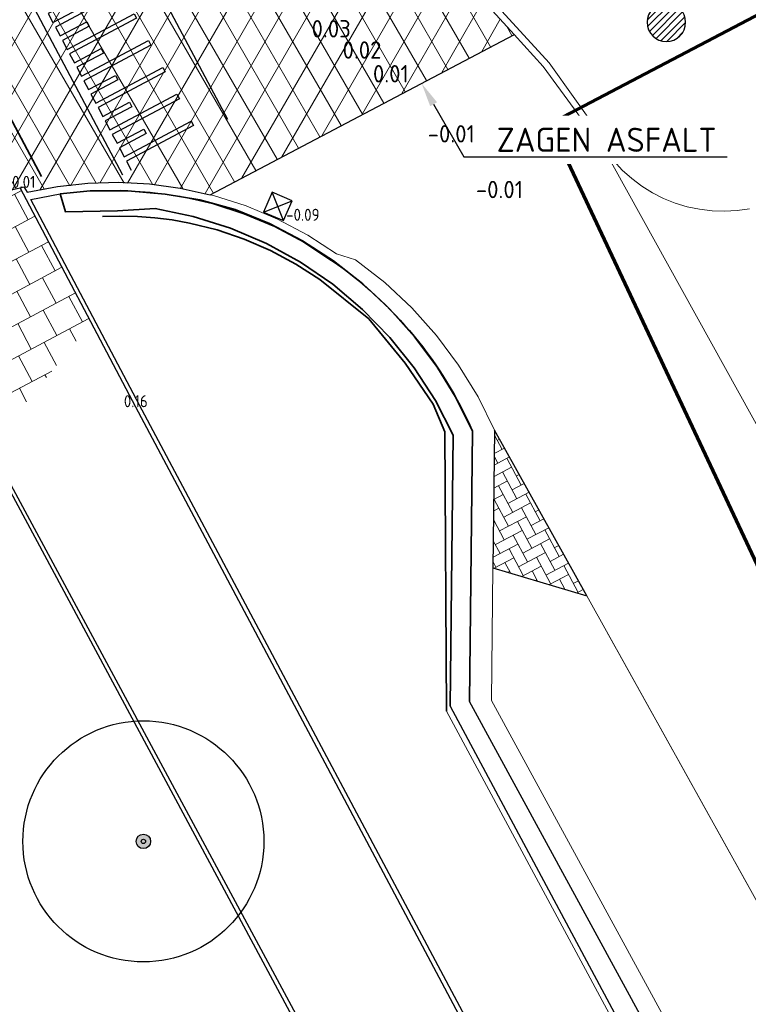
# Model space of a CAD drawing. Header units: metres. Extents: x 108651 to 109770, y 520801 to 521818.
# Tile 30 of 66: x 109123 to 109138, y 521170 to 521190. Entities that reach past the tile are written whole.
import ezdxf
from ezdxf import colors
from ezdxf.entities.mleader import LeaderData, LeaderLine
from ezdxf.enums import TextEntityAlignment as Align
from ezdxf.math import Vec2, Vec3

# ---------------------------------------------------------------- set-up
doc = ezdxf.new("R2010")
doc.units = ezdxf.units.M
for name, color, linetype, lineweight in [('B-GV-GR-BOOM-S', 253, 'Continuous', 25), ('B-WE-GR-HAAG-GV', 253, 'Continuous', 25), ('B-WE-IE-TERREINAFSCHEIDING_KUNSTMATIG_HEKWERK-G', 253, 'IE-TERREINAFSCHEIDING_KUNSTMATIG-SO', 18), ('B-WE-RI-HWA_KOLK_STRAATKOLK-S-200', 253, 'Continuous', 25), ('B-WE-VH-KANTOPSLUITING_ACHTERKANTBAND-G', 253, 'Continuous', 18), ('B-WE-VH-KANTVERHARDING-G', 253, 'Continuous', 18), ('B-WE-VH-VERHARDING_ASFALT-G', 253, 'Continuous', 18), ('B-WE-VH-VERHARDING_ASFALT-GV', 253, 'Continuous', 18), ('B-WE-VH-VERHARDING_BETONSTRAATSTEEN-GV', 253, 'Continuous', 18), ('N-WE-KG-WERKGRENS_FASE 3A-G', 10, 'XX-WERKGRENS_CIRCEL', 70), ('N-WE-VW-MARKERING_DWARS_DRIEHOEK-G', 7, 'VW-HAAIETAND50_L', 35), ('V-WE-GR-DOORWORTELBARE RUIMTE-S', 80, 'Continuous', 25), ('V-WE-GR-HAAG-GV', 90, 'Continuous', 35), ('V-WE-IE-TERREINAFSCHEIDING_KUNSTMATIG_HEKWERK-G', 20, 'V-IE-TERREINAFSCHEIDING_KUNSTMATIG-SO', 35), ('V-WE-RI-HWA-T25', 7, 'Continuous', 25), ('V-WE-VH-DREMPEL-S', 30, 'Continuous', 25), ('V-WE-VH-KANTOPSLUITING_OPSLUITBAND_100X200-G', 150, 'VH-OPSLUITBAND_100X200_A-V', 25), ('V-WE-VH-KANTOPSLUITING_TROTTOIRBAND_130 150_250-G', 210, 'VH-TROTTOIRBAND_130-150x250_A-V', 25), ('V-WE-VH-KANTVERHARDING-G', 4, 'Continuous', 25), ('V-WE-VH-VERHARDING_ASFALT-A-200', 212, 'Continuous', 18), ('V-WE-VH-VERHARDING_ASFALT-G', 210, 'Continuous', 25), ('V-WE-VH-VERHARDING_ASFALT_ZAAGSNEDE-G', 240, 'VH-ZAAGSNEDE_Z', 25), ('V-WE-VH-VERHARDING_BETONSTRAATSTEEN-GV', 190, 'Continuous', 25), ('X-XX-AL-T18', 253, 'Continuous', 18)]:
    doc.layers.add(name, color=color, linetype=linetype, lineweight=lineweight)
doc.layers.add('B-WE-RI-HWA_STRAATKOLK-S-HGT', color=253, linetype='Continuous')
doc.layers.add('B-WE-VH-VERHARDING_TEGEL-G-HGT', color=253, linetype='Continuous')
doc.layers.add('N-WE-OG-HULPLIJN-G', color=50, linetype='Continuous', lineweight=35, plot=False)
doc.layers.add('V-WE-VH-VERHARDING_BETONSTRAATSTEEN-A-200', color=7, linetype='Continuous', lineweight=18, true_color=0x6600cc)
doc.layers.add('V-WE-VH-VERHARDING_OPEN_TEGEL-A-200', color=1, linetype='Continuous', lineweight=18, true_color=0xff0000)
doc.styles.add('ISOCP', font='isocp.shx', dxfattribs={"width": 0.8})
doc.styles.add('NLCS-ISO-M200-T18', font='NLCS-ISO.ttf', dxfattribs={"height": 0.36})
doc.styles.add('NLCS-ISO-M200-T25', font='NLCS-ISO.ttf', dxfattribs={"height": 0.5})
doc.styles.get("Standard").update_dxf_attribs({"font": 'isocpeur.ttf'})
doc.linetypes.add('IE-TERREINAFSCHEIDING_KUNSTMATIG-SO', pattern='A,4,[82,NLCS.SHX,S=0.75,R=90,X=0,Y=0],4,-2', length=10)
doc.linetypes.add('V-IE-TERREINAFSCHEIDING_KUNSTMATIG-SO', pattern='A,2,[24,NLCS.SHX,S=0.6,R=0,X=-1,Y=0],2,[82,NLCS.SHX,S=0.75,R=90,X=0,Y=0],2,[24,NLCS.SHX,S=0.6,R=0,X=1,Y=0],2,-2', length=10)
doc.linetypes.add('VH-OPSLUITBAND_100X200_A-V', pattern='A,2,[24,NLCS.SHX,S=1,R=0,X=0,Y=0],2,-1,2,-1', length=8)
doc.linetypes.add('VH-TROTTOIRBAND_130-150x250_A-V', pattern='A,2.5,[24,NLCS.SHX,S=1,R=0,X=0,Y=0],2.5,-2,2,-2,2,-2', length=15)
doc.linetypes.add('VH-ZAAGSNEDE_Z', pattern='A,2,["z",Standard,S=1,R=0,X=0,Y=-1.25],0.5', length=2.5)
doc.linetypes.add('VW-HAAIETAND50_L', pattern='A,0,-0.5,[150,NLCS.SHX,S=1,R=0,X=-0.625,Y=-0.25],-0.5', length=1)
doc.linetypes.add('XX-WERKGRENS_CIRCEL', pattern='A,10,-2.5,[69,NLCS.SHX,S=1,R=0,X=0,Y=0],-2.5', length=15)

# ---------------------------------------------------------------- blocks, each defined once
blk = doc.blocks.new('B-SRI-KOLK_STRAAT_01-SO')
for p, q in [((-1.125, 0), (1.125, 2.25)), ((1.125, 0), (-1.125, 2.25))]:
    blk.add_line(p, q)
blk.add_lwpolyline([(-1.125, 0), (1.125, 0), (1.125, 2.25), (-1.125, 2.25)], close=True)
blk = doc.blocks.new('*U64')
for p, q in [((0.525, 0), (0.525, 1.575)), ((0.525, 1.575), (0.63, 1.575)), ((0.63, 1.575), (0.63, 0)), ((1.155, 0), (1.155, 1.575)), ((1.155, 1.575), (1.26, 1.575)), ((1.26, 1.575), (1.26, 0)), ((1.785, 0), (1.785, 1.575)), ((1.785, 1.575), (1.89, 1.575)), ((1.89, 1.575), (1.89, 0)), ((2.415, 0), (2.415, 1.575)), ((2.415, 1.575), (2.52, 1.575)), ((2.52, 1.575), (2.52, 0)), ((3.045, 0), (3.045, 1.575)), ((3.045, 1.575), (3.15, 1.575)), ((3.15, 1.575), (3.15, 0)), ((3.675, 0), (3.675, 1.575)), ((3.675, 1.575), (3.78, 1.575)), ((3.78, 1.575), (3.78, 0)), ((4.305, 0), (4.305, 1.575)), ((4.305, 1.575), (4.41, 1.575)), ((4.41, 1.575), (4.41, 0)), ((4.935, 0), (4.935, 1.575)), ((4.935, 1.575), (5.04, 1.575)), ((5.04, 1.575), (5.04, 0)), ((5.565, 0), (5.565, 1.575)), ((5.565, 1.575), (5.67, 1.575)), ((5.67, 1.575), (5.67, 0)), ((6.195, 0), (6.195, 1.575)), ((6.195, 1.575), (6.3, 1.575)), ((6.3, 1.575), (6.3, 0)), ((6.825, 0), (6.825, 1.575)), ((6.825, 1.575), (6.93, 1.575)), ((6.93, 1.575), (6.93, 0)), ((0.21, 0), (0.21, 0.63)), ((0.21, 0.63), (0.315, 0.63)), ((0.315, 0.63), (0.315, 0)), ((0.84, 0), (0.84, 0.63)), ((0.84, 0.63), (0.945, 0.63)), ((0.945, 0.63), (0.945, 0)), ((1.47, 0), (1.47, 0.63)), ((1.47, 0.63), (1.575, 0.63)), ((1.575, 0.63), (1.575, 0)), ((2.1, 0), (2.1, 0.63)), ((2.1, 0.63), (2.205, 0.63)), ((2.205, 0.63), (2.205, 0)), ((2.73, 0), (2.73, 0.63)), ((2.73, 0.63), (2.835, 0.63)), ((2.835, 0.63), (2.835, 0)), ((3.36, 0), (3.36, 0.63)), ((3.36, 0.63), (3.465, 0.63)), ((3.465, 0.63), (3.465, 0)), ((3.99, 0), (3.99, 0.63)), ((3.99, 0.63), (4.095, 0.63)), ((4.095, 0.63), (4.095, 0)), ((4.62, 0), (4.62, 0.63)), ((4.62, 0.63), (4.725, 0.63)), ((4.725, 0.63), (4.725, 0)), ((5.25, 0), (5.25, 0.63)), ((5.25, 0.63), (5.355, 0.63)), ((5.355, 0.63), (5.355, 0)), ((5.88, 0), (5.88, 0.63)), ((5.88, 0.63), (5.985, 0.63)), ((5.985, 0.63), (5.985, 0)), ((6.51, 0), (6.51, 0.63)), ((6.51, 0.63), (6.615, 0.63)), ((6.615, 0.63), (6.615, 0)), ((0, 0), (0.21, 0)), ((0.315, 0), (0.525, 0)), ((0.63, 0), (0.84, 0)), ((0.945, 0), (1.155, 0)), ((1.26, 0), (1.47, 0)), ((1.575, 0), (1.785, 0)), ((1.89, 0), (2.1, 0)), ((2.205, 0), (2.415, 0)), ((2.52, 0), (2.73, 0)), ((2.835, 0), (3.045, 0)), ((3.15, 0), (3.36, 0)), ((3.465, 0), (3.675, 0)), ((3.78, 0), (3.99, 0)), ((4.095, 0), (4.305, 0)), ((4.41, 0), (4.62, 0)), ((4.725, 0), (4.935, 0)), ((5.04, 0), (5.25, 0)), ((5.355, 0), (5.565, 0)), ((5.67, 0), (5.88, 0)), ((5.985, 0), (6.195, 0)), ((6.3, 0), (6.51, 0)), ((6.615, 0), (6.825, 0)), ((6.93, 0), (7.14, 0))]:
    blk.add_line(p, q)
for points in [[(0, 2.257), (7.14, 2.257)], [(0, -0.21), (7.14, -0.21)]]:
    blk.add_lwpolyline(points)
blk = doc.blocks.new('SGR-BOOM_01')
h = blk.add_hatch(color=256)
edge = h.paths.add_edge_path()
edge.add_arc((0, 0), 0.15, 0, 360)
for radius in [2.5, 0.15, 0.045]:
    blk.add_circle((0, 0), radius)
blk = doc.blocks.new('SGR-DOORWORTELBARE RUIMTE')
for p, q in [((-1.99, 0.21), (-0.21, 1.99)), ((-1.95, -0.45), (0.45, 1.95)), ((-1.75, -0.96), (0.96, 1.75)), ((-1.45, -1.37), (1.37, 1.45)), ((-1.07, -1.69), (1.69, 1.07)), ((-0.58, -1.91), (1.91, 0.58)), ((0.04, -2), (2, -0.04)), ((1.04, -1.71), (1.71, -1.04))]:
    blk.add_line(p, q)
at = {"extrusion": (0, 0, -1)}
blk.add_arc((0, 0), 2, 0, 360, dxfattribs=at)

msp = doc.modelspace()

# ---------------------------------------------------------------- hatches: boundary and pattern name
at = {"layer": 'V-WE-VH-VERHARDING_ASFALT-A-200'}
h = msp.add_hatch(dxfattribs=at)
h.set_pattern_fill('AVH-ASFALT-SO', color=256, scale=0.5, pattern_type=2)
h.set_pattern_definition([(60, (0, 0), (-0.4330127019, 0.25), []), (120, (0, 0), (-0.4330127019, -0.25), [])])
edge = h.paths.add_edge_path()
edge.add_line((109107.271, 521194.374), (109116.15, 521177.268))
edge.add_line((109116.15, 521177.268), (109115.921, 521178.065))
edge.add_line((109115.921, 521178.065), (109115.89, 521178.692))
edge.add_line((109115.89, 521178.692), (109115.89, 521179.107))
edge.add_line((109115.89, 521179.107), (109116.417, 521180.734))
edge.add_line((109116.417, 521180.734), (109116.756, 521181.512))
edge.add_line((109116.756, 521181.512), (109117.16, 521182.258))
edge.add_line((109117.16, 521182.258), (109117.625, 521182.968))
edge.add_line((109117.625, 521182.968), (109118.643, 521184.173))
edge.add_line((109118.643, 521184.173), (109119.838, 521185.204))
edge.add_line((109119.838, 521185.204), (109120.493, 521185.646))
edge.add_line((109120.493, 521185.646), (109120.446, 521185.743))
edge.add_line((109120.446, 521185.743), (109121.566, 521186.374))
edge.add_line((109121.566, 521186.374), (109122.138, 521186.615))
edge.add_line((109122.138, 521186.615), (109123.436, 521186.988))
edge.add_line((109123.436, 521186.988), (109123.503, 521186.874))
edge.add_line((109123.503, 521186.874), (109124.767, 521187.064))
edge.add_line((109124.767, 521187.064), (109125.836, 521187.064))
edge.add_line((109125.836, 521187.064), (109126.68, 521186.962))
edge.add_line((109126.68, 521186.962), (109127.299, 521186.824))
edge.add_line((109127.299, 521186.824), (109133.61, 521190.146))
edge.add_line((109133.61, 521190.146), (109132.856, 521190.972))
edge.add_arc((109123.83, 521181.858), 12.827, 45.2771, 109.06)
edge.add_line((109119.641, 521193.982), (109116.733, 521192.794))
edge.add_line((109116.733, 521192.794), (109116.685, 521192.894))
edge.add_line((109116.685, 521192.894), (109116.086, 521192.611))
edge.add_arc((109112.764, 521198.881), 7.096, 231.817, 297.9195, ccw=False)
edge.add_line((109108.377, 521193.303), (109107.271, 521194.374))
at = {"layer": 'V-WE-VH-VERHARDING_BETONSTRAATSTEEN-A-200'}
h = msp.add_hatch(dxfattribs=at)
h.set_pattern_fill('AVH-BSS_KEIFORMAAT_ELLEBOOG-SO', color=256, scale=0.2, angle=28, pattern_type=2)
h.set_pattern_definition([(28, (0, 0), (0.086829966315, 0.284008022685), [0.63, -0.21]), (298, (-0.19718, 0.37084), (0.086829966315, 0.284008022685), [0.63, -0.21])])
h.paths.add_polyline_path([(109133.204, 521181.94), (109133.171, 521179.087), (109135.116, 521178.508)])
at = {"layer": 'V-WE-VH-VERHARDING_OPEN_TEGEL-A-200'}
h = msp.add_hatch(dxfattribs=at)
h.set_pattern_fill('AVH-TEGEL_300X300_HALFST-SO', color=256, scale=0.2, angle=118, pattern_type=2)
h.set_pattern_definition([(118, (0, 0), (-0.54656721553, 0.38892708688), [0.6, -0.6]), (208, (0, 0), (0.2816829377, -0.5297685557), [])])
h.paths.add_polyline_path([(109123.358, 521186.965), (109123.048, 521186.896), (109122.741, 521186.814), (109122.438, 521186.72), (109122.138, 521186.615), (109121.843, 521186.497), (109121.566, 521186.374), (109121.295, 521186.241), (109121.028, 521186.098), (109120.767, 521185.945), (109120.512, 521185.782), (109120.796, 521185.251), (109121.053, 521185.251), (109121.053, 521184.768), (109122.738, 521181.613), (109124.836, 521184.164)])
h.paths.add_polyline_path([(109120.184, 521185.735), (109120.84, 521185.735), (109120.84, 521186.09), (109120.184, 521186.09)], flags=9)

# ---------------------------------------------------------------- linework, layer by layer
at = {"layer": 'B-WE-GR-HAAG-GV', "flags": 128}
msp.add_lwpolyline([(109132.283, 521176.217), (109143.654, 521154.991), (109143.492, 521154.53), (109143.113, 521153.637), (109142.648, 521152.983), (109142.383, 521152.448), (109142.841, 521151.661), (109143.673, 521152.477), (109144.411, 521155.022), (109141.52, 521160.112), (109132.684, 521176.315)], dxfattribs=at)
at = {"layer": 'B-WE-IE-TERREINAFSCHEIDING_KUNSTMATIG_HEKWERK-G', "flags": 128}
msp.add_lwpolyline([(109142.265, 521152.464), (109143.512, 521155.117), (109132.204, 521176.116)], dxfattribs=at)
at = {"layer": 'B-WE-VH-KANTOPSLUITING_ACHTERKANTBAND-G'}
msp.add_lwpolyline([(109135.4, 521188.068), (109134.334, 521189.561), (109133.738, 521190.216)], dxfattribs=at)
at = {"layer": 'B-WE-VH-KANTVERHARDING-G'}
msp.add_lwpolyline([(109133.603, 521190.14), (109127.299, 521186.824)], dxfattribs=at)
at = {"layer": 'B-WE-VH-KANTVERHARDING-G', "flags": 128}
msp.add_lwpolyline([(109138.496, 521186.532), (109138.238, 521186.496), (109137.978, 521186.482), (109137.718, 521186.49), (109137.459, 521186.521), (109137.204, 521186.575), (109136.954, 521186.651), (109136.712, 521186.748), (109136.48, 521186.865), (109136.258, 521187.003), (109136.05, 521187.159), (109135.855, 521187.333), (109135.677, 521187.523), (109135.516, 521187.728), (109135.373, 521187.946), (109141.437, 521177.022)], dxfattribs=at)
at = {"layer": 'B-WE-VH-VERHARDING_ASFALT-G'}
msp.add_lwpolyline([(109135.289, 521188.013), (109134.214, 521189.484), (109133.61, 521190.146)], dxfattribs=at)
at = {"layer": 'B-WE-VH-VERHARDING_ASFALT-GV', "flags": 128}
for points in [[(109144.153, 521172.087), (109141.437, 521177.022), (109135.373, 521187.946), (109135.289, 521188.013)], [(109127.299, 521186.824), (109127.372, 521186.808), (109128.048, 521186.592), (109128.702, 521186.317), (109129.329, 521185.984), (109129.923, 521185.596), (109130.317, 521185.474), (109130.924, 521185.001), (109131.486, 521184.476), (109131.999, 521183.902), (109132.459, 521183.285), (109132.862, 521182.629), (109133.204, 521181.94), (109135.116, 521178.508)], [(109135.116, 521178.508), (109144.575, 521161.529), (109148.569, 521163.841), (109144.153, 521172.087)]]:
    msp.add_lwpolyline(points, dxfattribs=at)
at = {"layer": 'B-WE-VH-VERHARDING_BETONSTRAATSTEEN-GV', "flags": 128}
for points in [[(109133.171, 521179.087), (109133.139, 521176.338)], [(109141.975, 521160.135), (109144.575, 521161.529), (109135.532, 521177.761)], [(109133.139, 521176.338), (109141.975, 521160.135)]]:
    msp.add_lwpolyline(points, dxfattribs=at)
at = {"layer": 'N-WE-KG-WERKGRENS_FASE 3A-G', "flags": 128}
msp.add_lwpolyline([(109325.985, 521089.891), (109318.976, 521087.098), (109317.759, 521090.31), (109323.357, 521094.593), (109238.454, 521245.385), (109219.993, 521235.574), (109207.975, 521226.877), (109134.352, 521188.292), (109146.681, 521162.038), (109133.203, 521154.372), (109125.139, 521169.625), (109118.97, 521166.626), (109096.884, 521210.772), (109081.12, 521240.821), (109089.41, 521256.905), (109098.836, 521261.004), (109100.773, 521257.626, 0.463993), (109111.285, 521254.28), (109161.484, 521279.683), (109182.49, 521274.188), (109197.384, 521282.23), (109207.411, 521265.019), (109222.743, 521273.13), (109202.684, 521306.819), (109330.854, 521375.957), (109334.104, 521366.956), (109359.352, 521304.007), (109395.916, 521316.767), (109395.014, 521304.654), (109407.223, 521303.045), (109419.647, 521302.279), (109418.208, 521287.556), (109409.708, 521288.408), (109419.013, 521237.753), (109418.562, 521234.864), (109426.445, 521234.185), (109428.101, 521222.066), (109422.353, 521222.198), (109444.16, 521149.248), (109444.21, 521130.53), (109415.056, 521118.995), (109417.942, 521109.017), (109389.8, 521098.734), (109393.219, 521089.125), (109386.118, 521086.75), (109367.934, 521091.648), (109364.106, 521102.437)], format="xyb", close=True, dxfattribs=at)
at = {"layer": 'N-WE-OG-HULPLIJN-G', "flags": 128}
msp.add_lwpolyline([(109120.076, 521194.216), (109123.8, 521187.199)], dxfattribs=at)
at = {"layer": 'N-WE-VW-MARKERING_DWARS_DRIEHOEK-G', "ltscale": 5, "flags": 128}
msp.add_lwpolyline([(109123.8, 521187.199), (109120.076, 521194.216)], dxfattribs=at)
at = {"layer": 'V-WE-GR-HAAG-GV', "flags": 128}
for points in [[(109132.749, 521181.917), (109132.407, 521182.606), (109132.004, 521183.262), (109131.544, 521183.879), (109131.031, 521184.453), (109130.469, 521184.978), (109129.862, 521185.451), (109129.215, 521185.867), (109128.533, 521186.225), (109127.822, 521186.519), (109127.088, 521186.717), (109126.368, 521186.836), (109125.596, 521186.906), (109124.813, 521186.901), (109124.192, 521186.838), (109124.299, 521186.469), (109125.382, 521186.488), (109126.16, 521186.537), (109126.952, 521186.372), (109127.724, 521186.129), (109128.469, 521185.812), (109129.179, 521185.423), (109129.847, 521184.965), (109130.466, 521184.444), (109131.031, 521183.865), (109131.537, 521183.232), (109131.977, 521182.553), (109132.348, 521181.834), (109132.283, 521176.217)], [(109132.684, 521176.315), (109132.749, 521181.917)]]:
    msp.add_lwpolyline(points, dxfattribs=at)
at = {"layer": 'V-WE-IE-TERREINAFSCHEIDING_KUNSTMATIG_HEKWERK-G', "flags": 128}
msp.add_lwpolyline([(109132.204, 521176.116), (109132.173, 521181.907), (109131.93, 521182.478), (109131.352, 521183.333), (109130.592, 521184.246), (109129.576, 521185.062), (109129.078, 521185.385), (109128.555, 521185.666), (109128.01, 521185.902), (109127.448, 521186.092), (109126.872, 521186.235), (109126.515, 521186.299), (109126.154, 521186.344), (109125.792, 521186.371), (109125.429, 521186.38), (109125.066, 521186.37)], dxfattribs=at)
at = {"layer": 'V-WE-VH-KANTOPSLUITING_OPSLUITBAND_100X200-G'}
for points in [[(109136.656, 521162.163), (109125.837, 521182.46), (109123.579, 521186.724)], [(109122.96, 521181.037), (109133.939, 521160.603)]]:
    msp.add_lwpolyline(points, dxfattribs=at)
at = {"layer": 'V-WE-VH-KANTOPSLUITING_TROTTOIRBAND_130 150_250-G'}
for points in [[(109133.738, 521190.216), (109132.971, 521191.058), (109132.229, 521191.738), (109131.437, 521192.358), (109130.599, 521192.915), (109129.721, 521193.405), (109128.807, 521193.826), (109127.864, 521194.175), (109126.896, 521194.45), (109125.995, 521194.635), (109125.083, 521194.755), (109124.165, 521194.811), (109123.245, 521194.802), (109122.328, 521194.727), (109121.419, 521194.587), (109120.521, 521194.384), (109119.641, 521194.117)], [(109123.579, 521186.724), (109124.192, 521186.838), (109124.813, 521186.901), (109125.436, 521186.915), (109126.059, 521186.879), (109126.677, 521186.793), (109127.084, 521186.701)]]:
    msp.add_lwpolyline(points, dxfattribs=at)
msp.add_lwpolyline([(109127.084, 521186.701), (109127.349, 521186.641), (109128.004, 521186.43), (109128.638, 521186.161), (109129.246, 521185.838), (109129.823, 521185.462, -0.139096), (109132.749, 521181.917)], format="xyb", dxfattribs=at)
at = {"layer": 'V-WE-VH-KANTVERHARDING-G'}
msp.add_lwpolyline([(109125.759, 521182.416), (109123.358, 521186.965)], dxfattribs=at)
at = {"layer": 'V-WE-VH-KANTVERHARDING-G', "flags": 128}
for points in [[(109136.567, 521162.116), (109125.759, 521182.416)], [(109123.022, 521181.074), (109133.979, 521160.738), (109136.567, 521162.116)]]:
    msp.add_lwpolyline(points, dxfattribs=at)
at = {"layer": 'V-WE-VH-VERHARDING_ASFALT-G'}
for points in [[(109133.61, 521190.146), (109132.856, 521190.972), (109132.125, 521191.642), (109131.345, 521192.253), (109130.52, 521192.802), (109129.655, 521193.286), (109128.755, 521193.702), (109127.826, 521194.047), (109126.873, 521194.319), (109125.974, 521194.505), (109125.064, 521194.626), (109124.147, 521194.682), (109123.229, 521194.672), (109122.314, 521194.597), (109121.407, 521194.456), (109120.512, 521194.251), (109119.634, 521193.982)], [(109123.048, 521186.896), (109123.358, 521186.965), (109123.436, 521186.988), (109123.503, 521186.874), (109124.131, 521186.994), (109124.767, 521187.064), (109125.407, 521187.081), (109126.046, 521187.047), (109126.68, 521186.962), (109127.299, 521186.824)]]:
    msp.add_lwpolyline(points, dxfattribs=at)
at = {"layer": 'V-WE-VH-VERHARDING_ASFALT_ZAAGSNEDE-G', "flags": 128}
msp.add_lwpolyline([(109127.299, 521186.824), (109133.603, 521190.14)], dxfattribs=at)
at = {"layer": 'V-WE-VH-VERHARDING_BETONSTRAATSTEEN-GV', "flags": 128}
msp.add_lwpolyline([(109135.116, 521178.508), (109133.204, 521181.94), (109133.171, 521179.087), (109135.116, 521178.508)], dxfattribs=at)

# ---------------------------------------------------------------- block references
at = {"layer": 'B-GV-GR-BOOM-S'}
msp.add_blockref('SGR-BOOM_01', (109125.916, 521173.413, 0.338), dxfattribs=at)
at = {"layer": 'B-WE-RI-HWA_KOLK_STRAATKOLK-S-200', "xscale": 0.2, "yscale": 0.2, "zscale": 0.2, "rotation": 336.8044061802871}
msp.add_blockref('B-SRI-KOLK_STRAAT_01-SO', (109128.618, 521186.374), dxfattribs=at)
at = {"layer": 'V-WE-GR-DOORWORTELBARE RUIMTE-S', "xscale": 0.2, "yscale": 0.2, "zscale": 0.2}
msp.add_blockref('SGR-DOORWORTELBARE RUIMTE', (109136.769, 521190.399, 0.29), dxfattribs=at)
at = {"layer": 'V-WE-VH-DREMPEL-S', "rotation": 297.9553898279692}
msp.add_blockref('*U64', (109122.318, 521193.639), dxfattribs=at)

# ---------------------------------------------------------------- texts
at = {"layer": 'B-WE-RI-HWA_STRAATKOLK-S-HGT', "style": 'ISOCP'}
msp.add_text('-0.09', height=0.25, dxfattribs=at).set_placement((109129.226, 521186.282, -0.093), align=Align.CENTER)
at = {"layer": 'B-WE-VH-VERHARDING_TEGEL-G-HGT', "style": 'ISOCP'}
for s, p in [('-0.01', (109123.358, 521186.965, -0.011)), ('0.16', (109125.759, 521182.416, 0.157))]:
    msp.add_text(s, height=0.25, dxfattribs=at).set_placement(p, align=Align.CENTER)
at = {"layer": 'X-XX-AL-T18', "style": 'NLCS-ISO-M200-T18'}
for s, p in [('0.03', (109129.814, 521190.084, 0.034)), ('0.02', (109130.453, 521189.644, 0.021)), ('0.01', (109131.052, 521189.152, 0.009)), ('-0.01', (109132.306, 521187.906, -0.012)), ('-0.01', (109133.305, 521186.751, -0.013))]:
    msp.add_text(s, height=0.36, dxfattribs=at).set_placement(p, align=Align.CENTER)

# ---------------------------------------------------------------- next in the draw order: leaders
at = {"layer": 'V-WE-RI-HWA-T25'}
ml = msp.add_multileader_mtext('Standard', dxfattribs=at)
ml.set_content('ZAGEN ASFALT', color=256, style='NLCS-ISO-M200-T25')
ml.set_leader_properties(color=256, linetype='ByLayer', lineweight=-1)
ml.build(insert=Vec2(0, 0))
ml.multileader.update_dxf_attribs({"text_left_attachment_type": 5, "text_right_attachment_type": 5, "dogleg_length": 0.5, "arrow_head_size": 0.5})
ctx = ml.context
ctx.base_point, ctx.char_height, ctx.arrow_head_size, ctx.landing_gap_size, ctx.plane_origin = Vec3(109133.068, 521187.612), 0.5, 0.5, 0.18, Vec3(109131.689, 521189.133)
ctx.left_attachment, ctx.right_attachment = 5, 5
notes = []
notes.append((ctx, [(0, (1, 1, 0), (109132.568, 521187.612), (1, 0), 0.5, [(0, [(109131.689, 521189.133)], 0, [])])]))
ctx.mtext.insert, ctx.mtext.flow_direction = Vec3(109133.248, 521188.212), 5
ctx.mtext.has_bg_fill, ctx.mtext.bg_color, ctx.mtext.bg_scale_factor, ctx.mtext.bg_transparency, ctx.mtext.use_window_bg_color = 1, -1027028792, 1.5, 0, 1
for ctx, leaders in notes:
    for number, flags, end, landing, length, lines in leaders:
        leader = LeaderData()
        leader.index, (leader.has_last_leader_line, leader.has_dogleg_vector, leader.attachment_direction) = number, flags
        leader.last_leader_point, leader.dogleg_vector, leader.dogleg_length = Vec3(end), Vec3(landing), length
        for number, points, colour, breaks in lines:
            line = LeaderLine()
            line.index, line.vertices, line.color, line.breaks = number, Vec3.list(points), colors.encode_raw_color(colour), breaks
            leader.lines.append(line)
        ctx.leaders.append(leader)

doc.saveas('drawing.dxf')
